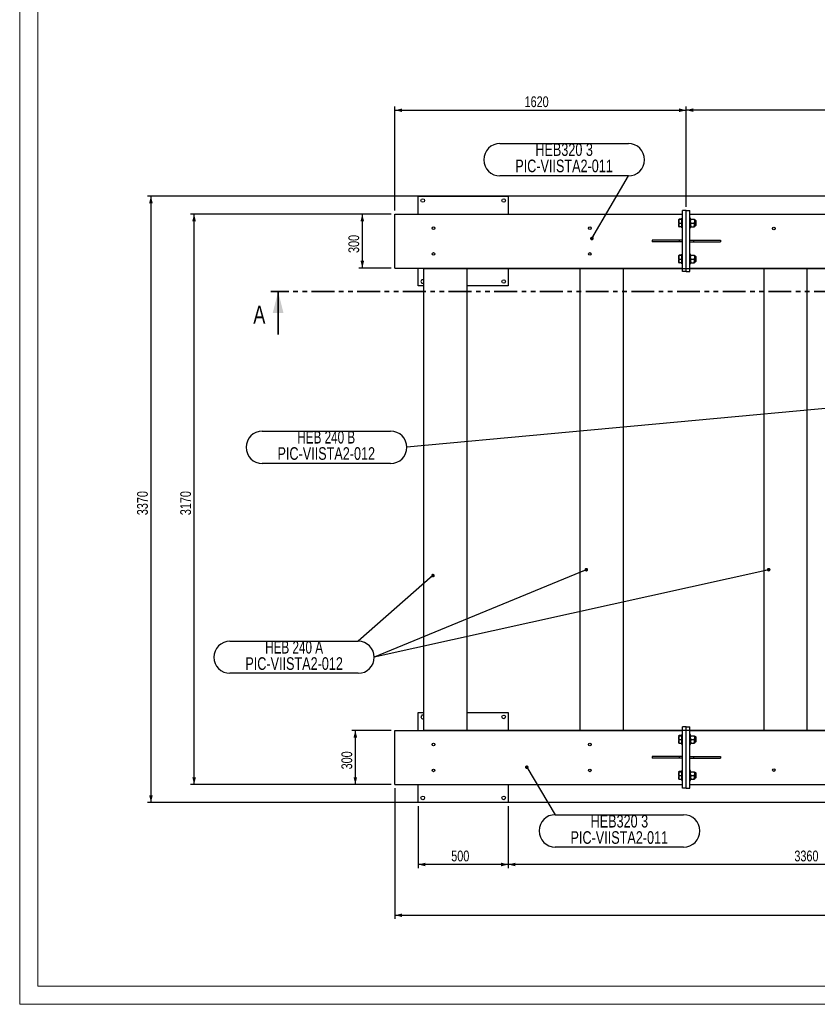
# Model space of a CAD drawing. Header units: millimetres. Extents: x 0 to 841, y 0 to 594.
# Tile 1 of 95: x 0 to 222, y 0 to 274. Entities that reach past the tile are written whole.
import ezdxf

# ---------------------------------------------------------------- set-up
doc = ezdxf.new("R2010")
doc.units = ezdxf.units.MM
doc.linetypes.add('PHANTOM', pattern=[12.7, 6.35, -1.27, 1.27, -1.27, 1.27, -1.27])
doc.layers.add('COTES', color=1, linetype='Continuous')
doc.layers.add('NOTES', color=6, linetype='Continuous')
doc.layers.add('TRAIT-FORT', color=4, linetype='Continuous', lineweight=25)
doc.styles.add('SLDTEXTSTYLE0', font='TXT', dxfattribs={"width": 0.75})
doc.styles.add('SLDTEXTSTYLE7', font='TXT', dxfattribs={"width": 0.694444})
doc.dimstyles.new('SLDDIMSTYLE0', dxfattribs={"dimtxt": 3, "dimasz": 2, "dimexe": 0, "dimexo": 0.0625, "dimgap": 0.75, "dimtad": 1, "dimdec": 0, "dimlfac": 20, "dimrnd": 1e-09, "dimzin": 12, "dimdsep": 46, "dimtxsty": 'SLDTEXTSTYLE0', "dimsah": 1, "dimcen": 0.09, "dimadec": 0, "dimazin": 3, "dimtfac": 1, "dimtdec": 0, "dimtofl": 0, "dimtmove": 0, "dimatfit": 3, "dimfxl": 1, "dimfrac": 2, "dimtolj": 1, "dimtzin": 12, "dimarcsym": 0})
doc.dimstyles.new('SLDDIMSTYLE1', dxfattribs={"dimtxt": 0.18, "dimasz": 1, "dimexe": 0, "dimexo": 0.0625, "dimgap": 0, "dimtad": 0, "dimtih": 1, "dimtoh": 1, "dimdec": 0, "dimrnd": 1e-09, "dimzin": 0, "dimdsep": 46, "dimtxsty": 'Standard', "dimblk1": 'DOT', "dimblk2": 'DOT', "dimsah": 1, "dimcen": 0.09, "dimadec": 0, "dimazin": 0, "dimtfac": 1, "dimtdec": 0, "dimtofl": 0, "dimtmove": 0, "dimatfit": 3, "dimldrblk": 'DOT', "dimfxl": 1, "dimfrac": 2, "dimtolj": 1, "dimtzin": 0, "dimarcsym": 0})

# ---------------------------------------------------------------- blocks, each defined once
blk = doc.blocks.new('_D_5')
at = {"layer": 'COTES', "color": 1, "transparency": 16777216}
for p, q in [((103.31, 76.1), (92.31, 76.1)), ((93.31, 76.1), (93.31, 61.1)), ((103.31, 61.1), (92.31, 61.1))]:
    blk.add_line(p, q, dxfattribs=at)
for points in [[(93.31, 76.1), (92.81, 74.1), (93.81, 74.1)], [(93.31, 61.1), (93.81, 63.1), (92.81, 63.1)]]:
    blk.add_solid(points, dxfattribs=at)
at = {"layer": 'COTES', "color": 1, "transparency": 16777216, "insert": (89.44, 65.28), "char_height": 3, "attachment_point": 1, "rotation": 90, "style": 'SLDTEXTSTYLE0'}
blk.add_mtext('300', dxfattribs=at)
blk = doc.blocks.new('_D_6')
at = {"layer": 'COTES', "color": 1, "transparency": 16777216}
for p, q in [((103.31, 219.6), (47.49, 219.6)), ((48.49, 61.1), (48.49, 219.6)), ((103.31, 61.1), (47.49, 61.1))]:
    blk.add_line(p, q, dxfattribs=at)
for points in [[(48.49, 219.6), (47.99, 217.6), (48.99, 217.6)], [(48.49, 61.1), (48.99, 63.1), (47.99, 63.1)]]:
    blk.add_solid(points, dxfattribs=at)
at = {"layer": 'COTES', "color": 1, "transparency": 16777216, "insert": (44.63, 135.92), "char_height": 3, "attachment_point": 1, "rotation": 90, "style": 'SLDTEXTSTYLE0'}
blk.add_mtext('3170', dxfattribs=at)
blk = doc.blocks.new('_D_7')
at = {"layer": 'COTES', "color": 1, "transparency": 16777216}
for p, q in [((103.31, 219.6), (94.25, 219.6)), ((95.25, 219.6), (95.25, 204.6)), ((103.31, 204.6), (94.25, 204.6))]:
    blk.add_line(p, q, dxfattribs=at)
for points in [[(95.25, 219.6), (94.75, 217.6), (95.75, 217.6)], [(95.25, 204.6), (95.75, 206.6), (94.75, 206.6)]]:
    blk.add_solid(points, dxfattribs=at)
at = {"layer": 'COTES', "color": 1, "transparency": 16777216, "insert": (91.38, 208.78), "char_height": 3, "attachment_point": 1, "rotation": 90, "style": 'SLDTEXTSTYLE0'}
blk.add_mtext('300', dxfattribs=at)
blk = doc.blocks.new('_D_8')
at = {"layer": 'COTES', "color": 1, "transparency": 16777216}
for p, q in [((113.36, 204.5), (289.58, 204.5)), ((288.58, 76.2), (288.58, 204.5)), ((113.36, 76.2), (289.58, 76.2))]:
    blk.add_line(p, q, dxfattribs=at)
for points in [[(288.58, 204.5), (288.08, 202.5), (289.08, 202.5)], [(288.58, 76.2), (289.08, 78.2), (288.08, 78.2)]]:
    blk.add_solid(points, dxfattribs=at)
at = {"layer": 'COTES', "color": 1, "transparency": 16777216, "insert": (284.71, 135.92), "char_height": 3, "attachment_point": 1, "rotation": 90, "style": 'SLDTEXTSTYLE0'}
blk.add_mtext('2566', dxfattribs=at)
blk = doc.blocks.new('_D_10')
at = {"layer": 'COTES', "color": 1, "transparency": 16777216}
for p, q in [((185.31, 221.6), (185.31, 249.48)), ((337.31, 221.6), (337.31, 249.48)), ((337.31, 248.48), (185.31, 248.48))]:
    blk.add_line(p, q, dxfattribs=at)
for points in [[(185.31, 248.48), (187.31, 247.98), (187.31, 248.98)], [(337.31, 248.48), (335.31, 248.98), (335.31, 247.98)]]:
    blk.add_solid(points, dxfattribs=at)
at = {"layer": 'COTES', "color": 1, "transparency": 16777216, "insert": (256.87, 252.35), "char_height": 3, "attachment_point": 1, "style": 'SLDTEXTSTYLE0'}
blk.add_mtext('3040', dxfattribs=at)
blk = doc.blocks.new('_D_11')
at = {"layer": 'COTES', "color": 1, "transparency": 16777216}
for p, q in [((104.31, 220.6), (104.31, 249.44)), ((185.31, 221.6), (185.31, 249.44)), ((104.31, 248.44), (185.31, 248.44))]:
    blk.add_line(p, q, dxfattribs=at)
for points in [[(104.31, 248.44), (106.31, 247.94), (106.31, 248.94)], [(185.31, 248.44), (183.31, 248.94), (183.31, 247.94)]]:
    blk.add_solid(points, dxfattribs=at)
at = {"layer": 'COTES', "color": 1, "transparency": 16777216, "insert": (140.37, 252.31), "char_height": 3, "attachment_point": 1, "style": 'SLDTEXTSTYLE0'}
blk.add_mtext('1620', dxfattribs=at)
blk = doc.blocks.new('_D_12')
at = {"layer": 'COTES', "color": 1, "transparency": 16777216}
for p, q in [((104.31, 60.1), (104.31, 23.75)), ((515.31, 58.1), (515.31, 23.75)), ((104.31, 24.75), (515.31, 24.75))]:
    blk.add_line(p, q, dxfattribs=at)
for points in [[(104.31, 24.75), (106.31, 24.25), (106.31, 25.25)], [(515.31, 24.75), (513.31, 25.25), (513.31, 24.25)]]:
    blk.add_solid(points, dxfattribs=at)
at = {"layer": 'COTES', "color": 1, "transparency": 16777216, "insert": (305.37, 28.62), "char_height": 3, "attachment_point": 1, "style": 'SLDTEXTSTYLE0'}
blk.add_mtext('8220', dxfattribs=at)
blk = doc.blocks.new('_D_13')
at = {"layer": 'COTES', "color": 1, "transparency": 16777216}
for p, q in [((302.81, 224.6), (35.49, 224.6)), ((36.49, 224.6), (36.49, 56.1)), ((302.81, 56.1), (35.49, 56.1))]:
    blk.add_line(p, q, dxfattribs=at)
for points in [[(36.49, 224.6), (35.99, 222.6), (36.99, 222.6)], [(36.49, 56.1), (36.99, 58.1), (35.99, 58.1)]]:
    blk.add_solid(points, dxfattribs=at)
at = {"layer": 'COTES', "color": 1, "transparency": 16777216, "insert": (32.63, 135.92), "char_height": 3, "attachment_point": 1, "rotation": 90, "style": 'SLDTEXTSTYLE0'}
blk.add_mtext('3370', dxfattribs=at)
blk = doc.blocks.new('_D_16')
at = {"layer": 'COTES', "color": 1, "transparency": 16777216}
for p, q in [((135.81, 55.1), (135.81, 37.85)), ((303.81, 55.1), (303.81, 37.85)), ((303.81, 38.85), (135.81, 38.85))]:
    blk.add_line(p, q, dxfattribs=at)
for points in [[(135.81, 38.85), (137.81, 38.35), (137.81, 39.35)], [(303.81, 38.85), (301.81, 39.35), (301.81, 38.35)]]:
    blk.add_solid(points, dxfattribs=at)
at = {"layer": 'COTES', "color": 1, "transparency": 16777216, "insert": (215.37, 42.72), "char_height": 3, "attachment_point": 1, "style": 'SLDTEXTSTYLE0'}
blk.add_mtext('3360', dxfattribs=at)
blk = doc.blocks.new('_D_17')
at = {"layer": 'COTES', "color": 1, "transparency": 16777216}
for p, q in [((110.81, 55.1), (110.81, 37.85)), ((135.81, 55.1), (135.81, 37.85)), ((135.81, 38.85), (110.81, 38.85))]:
    blk.add_line(p, q, dxfattribs=at)
for points in [[(110.81, 38.85), (112.81, 38.35), (112.81, 39.35)], [(135.81, 38.85), (133.81, 39.35), (133.81, 38.35)]]:
    blk.add_solid(points, dxfattribs=at)
at = {"layer": 'COTES', "color": 1, "transparency": 16777216, "insert": (119.98, 42.72), "char_height": 3, "attachment_point": 1, "style": 'SLDTEXTSTYLE0'}
blk.add_mtext('500', dxfattribs=at)
blk = doc.blocks.new('SW_NOTE_4')
at = {"layer": 'NOTES', "color": 0}
for p, q in [((0, 0), (35.68, 0)), ((35.68, -9), (0, -9))]:
    blk.add_line(p, q, dxfattribs=at)
for centre, start, end in [((0, -4.5), 90, 270), ((35.68, -4.5), 270, 90)]:
    blk.add_arc(centre, 4.5, start, end, dxfattribs=at)
at = {"layer": 'NOTES', "color": 0, "char_height": 3.5, "attachment_point": 2, "style": 'SLDTEXTSTYLE0'}
for s, insert in [('HEB320 3', (17.82, -0.06)), ('PIC-VIISTA2-011', (17.8, -4.59))]:
    blk.add_mtext(s, dxfattribs=dict(at, insert=insert))
blk = doc.blocks.new('_Dot')
at = {"color": 0, "linetype": 'ByBlock', "lineweight": -2}
blk.add_line((-0.5, 0), (-1, 0), dxfattribs=at)
at = {"color": 0, "linetype": 'ByBlock', "const_width": 0.5}
blk.add_lwpolyline([(-0.25, 0, 1), (0.25, 0, 1)], format="xyb", close=True, dxfattribs=at)
blk = doc.blocks.new('SW_NOTE_5')
at = {"layer": 'NOTES', "color": 0}
for p, q in [((-35.68, 9), (0, 9)), ((0, 0), (-35.68, 0))]:
    blk.add_line(p, q, dxfattribs=at)
for centre, start, end in [((-35.68, 4.5), 90, 270), ((0, 4.5), 270, 90)]:
    blk.add_arc(centre, 4.5, start, end, dxfattribs=at)
at = {"layer": 'NOTES', "color": 0, "char_height": 3.5, "attachment_point": 2, "style": 'SLDTEXTSTYLE0'}
for s, insert in [('HEB320 3', (-17.85, 9.07)), ('PIC-VIISTA2-011', (-17.87, 4.54))]:
    blk.add_mtext(s, dxfattribs=dict(at, insert=insert))
blk = doc.blocks.new('SW_NOTE_9')
at = {"layer": 'NOTES', "color": 0}
for p, q in [((-35.68, 0), (0, 0)), ((0, -8.89), (-35.68, -8.89))]:
    blk.add_line(p, q, dxfattribs=at)
for centre, start, end in [((-35.68, -4.45), 90, 270), ((0, -4.45), 270, 90)]:
    blk.add_arc(centre, 4.45, start, end, dxfattribs=at)
at = {"layer": 'NOTES', "color": 0, "char_height": 3.5, "attachment_point": 2}
for s, insert, style in [('HEB 240 A', (-17.83, 0.09), 'SLDTEXTSTYLE7'), ('PIC-VIISTA2-012', (-17.83, -4.44), 'SLDTEXTSTYLE0')]:
    blk.add_mtext(s, dxfattribs=dict(at, insert=insert, style=style))
blk = doc.blocks.new('SW_NOTE_10')
at = {"layer": 'NOTES', "color": 0}
for p, q in [((-40.18, 4.5), (-4.5, 4.5)), ((-4.5, -4.5), (-40.18, -4.5))]:
    blk.add_line(p, q, dxfattribs=at)
for centre, start, end in [((-40.18, 0), 90, 270), ((-4.5, 0), 270, 90)]:
    blk.add_arc(centre, 4.5, start, end, dxfattribs=at)
at = {"layer": 'NOTES', "color": 0, "char_height": 3.5, "attachment_point": 2}
for s, insert, style in [('HEB 240 B', (-22.4, 4.56), 'SLDTEXTSTYLE7'), ('PIC-VIISTA2-012', (-22.39, 0.03), 'SLDTEXTSTYLE0')]:
    blk.add_mtext(s, dxfattribs=dict(at, insert=insert, style=style))

msp = doc.modelspace()

# ---------------------------------------------------------------- linework, layer by layer
at = {"color": 7, "linetype": 'Continuous', "lineweight": 18}
for p, q in [((0, 594), (0, 0)), ((5, 589), (5, 5)), ((836, 5), (5, 5)), ((841, 0), (0, 0))]:
    msp.add_line(p, q, dxfattribs=at)
at = {"color": 7, "linetype": 'PHANTOM', "lineweight": 35}
msp.add_line((531.998, 198.089), (69.851, 198.089), dxfattribs=at)
at = {"color": 7, "linetype": 'Continuous', "lineweight": 35}
msp.add_line((71.851, 186.089), (71.851, 198.089), dxfattribs=at)
msp.add_solid([(71.851, 198.089), (70.351, 192.089), (73.351, 192.089)], dxfattribs=at)
at = {"layer": 'TRAIT-FORT', "color": 4, "linetype": 'Continuous', "lineweight": 25}
for p, q in [((110.808, 219.605), (110.808, 224.605)), ((110.808, 224.605), (135.808, 224.605)), ((135.808, 224.605), (135.808, 219.605)), ((104.308, 204.605), (104.308, 219.605)), ((104.308, 219.605), (184.308, 219.605)), ((185.308, 220.605), (184.308, 220.605)), ((184.308, 203.605), (184.308, 220.605)), ((185.308, 203.605), (185.308, 220.605)), ((185.308, 220.605), (186.308, 220.605)), ((186.308, 203.605), (186.308, 220.605)), ((186.308, 219.605), (336.308, 219.605)), ((183.261, 218.14), (183.258, 218.13)), ((183.258, 218.13), (183.258, 218.13)), ((183.258, 218.121), (183.258, 217.498)), ((183.258, 217.498), (183.258, 216.481)), ((183.258, 216.481), (183.258, 216.08)), ((184.068, 218.198), (183.315, 218.198)), ((184.068, 218.044), (183.315, 218.044)), ((184.068, 216.951), (183.315, 216.951)), ((184.068, 218.044), (184.068, 218.198)), ((184.108, 218.055), (184.068, 218.055)), ((184.068, 216.951), (184.068, 218.044)), ((184.068, 216.012), (184.068, 216.951)), ((184.068, 216.155), (184.108, 216.155)), ((184.308, 218.48), (184.108, 218.48)), ((184.108, 217.236), (184.108, 218.48)), ((184.108, 215.73), (184.108, 217.236)), ((186.508, 218.48), (186.308, 218.48)), ((186.508, 217.236), (186.508, 218.48)), ((186.508, 215.73), (186.508, 217.236)), ((186.666, 218.13), (187.449, 218.13)), ((186.666, 217.105), (187.449, 217.105)), ((187.608, 218.13), (187.608, 217.617)), ((188.016, 217.78), (187.608, 217.78)), ((187.608, 217.617), (187.608, 216.592)), ((187.608, 216.592), (187.608, 216.08)), ((187.608, 216.43), (188.016, 216.43)), ((188.108, 217.688), (188.016, 217.78)), ((188.016, 216.481), (188.016, 217.78)), ((188.016, 216.43), (188.108, 216.522)), ((188.016, 216.43), (188.016, 216.481)), ((188.108, 216.522), (188.108, 217.688)), ((183.258, 216.08), (183.261, 216.07)), ((184.068, 216.012), (183.315, 216.012)), ((184.108, 215.73), (184.308, 215.73)), ((186.308, 215.73), (186.508, 215.73)), ((186.666, 216.08), (187.449, 216.08)), ((175.808, 212.355), (175.808, 211.855)), ((183.308, 212.355), (175.808, 212.355)), ((183.308, 211.855), (175.808, 211.855)), ((183.308, 212.355), (183.308, 211.855)), ((184.308, 212.355), (183.308, 212.355)), ((184.308, 211.855), (183.308, 211.855)), ((186.308, 212.355), (187.308, 212.355)), ((186.308, 211.855), (187.308, 211.855)), ((187.308, 212.355), (187.308, 211.855)), ((187.308, 212.355), (194.808, 212.355)), ((187.308, 211.855), (194.808, 211.855)), ((194.808, 212.355), (194.808, 211.855)), ((183.261, 208.14), (183.258, 208.13)), ((183.258, 208.13), (183.258, 208.13)), ((183.258, 208.121), (183.258, 207.498)), ((184.068, 208.198), (183.315, 208.198)), ((184.068, 208.044), (183.315, 208.044)), ((184.068, 208.044), (184.068, 208.198)), ((184.108, 208.055), (184.068, 208.055)), ((184.068, 206.951), (184.068, 208.044)), ((184.308, 208.48), (184.108, 208.48)), ((184.108, 207.236), (184.108, 208.48)), ((186.508, 208.48), (186.308, 208.48)), ((186.508, 207.236), (186.508, 208.48)), ((186.666, 208.13), (187.449, 208.13)), ((187.608, 208.13), (187.608, 207.617)), ((183.258, 207.498), (183.258, 206.481)), ((183.258, 206.481), (183.258, 206.08)), ((183.258, 206.08), (183.261, 206.07)), ((184.068, 206.951), (183.315, 206.951)), ((184.068, 206.012), (183.315, 206.012)), ((184.068, 206.012), (184.068, 206.951)), ((184.068, 206.155), (184.108, 206.155)), ((184.108, 205.73), (184.108, 207.236)), ((184.108, 205.73), (184.308, 205.73)), ((186.308, 205.73), (186.508, 205.73)), ((186.508, 205.73), (186.508, 207.236)), ((186.666, 207.105), (187.449, 207.105)), ((186.666, 206.08), (187.449, 206.08)), ((188.016, 207.78), (187.608, 207.78)), ((187.608, 207.617), (187.608, 206.592)), ((187.608, 206.592), (187.608, 206.08)), ((187.608, 206.43), (188.016, 206.43)), ((188.108, 207.688), (188.016, 207.78)), ((188.016, 206.481), (188.016, 207.78)), ((188.016, 206.43), (188.108, 206.522)), ((188.016, 206.43), (188.016, 206.481)), ((188.108, 206.522), (188.108, 207.688)), ((104.308, 204.605), (184.308, 204.605)), ((110.808, 199.605), (110.808, 204.605)), ((112.358, 204.505), (112.358, 204.605)), ((112.358, 76.205), (112.358, 204.505)), ((112.358, 204.505), (124.358, 204.505)), ((117.508, 204.605), (117.508, 204.505)), ((118.108, 204.505), (118.108, 204.605)), ((118.608, 204.605), (118.608, 204.505)), ((119.208, 204.605), (119.208, 204.505)), ((124.358, 204.505), (124.358, 204.605)), ((124.358, 76.205), (124.358, 204.505)), ((135.808, 204.605), (135.808, 199.605)), ((155.858, 204.505), (155.858, 204.605)), ((155.858, 76.205), (155.858, 204.505)), ((155.858, 204.505), (167.858, 204.505)), ((161.008, 204.605), (161.008, 204.505)), ((161.608, 204.505), (161.608, 204.605)), ((162.108, 204.605), (162.108, 204.505)), ((162.708, 204.605), (162.708, 204.505)), ((167.858, 204.505), (167.858, 204.605)), ((167.858, 76.205), (167.858, 204.505)), ((185.308, 203.605), (184.308, 203.605)), ((185.308, 203.605), (186.308, 203.605)), ((186.308, 204.605), (305.058, 204.605)), ((206.958, 204.505), (206.958, 204.605)), ((206.958, 204.505), (218.958, 204.505)), ((206.958, 76.205), (206.958, 204.505)), ((212.108, 204.605), (212.108, 204.505)), ((212.708, 204.505), (212.708, 204.605)), ((213.208, 204.605), (213.208, 204.505)), ((213.808, 204.605), (213.808, 204.505)), ((218.958, 204.505), (218.958, 204.605)), ((218.958, 76.205), (218.958, 204.505)), ((112.358, 199.605), (110.808, 199.605)), ((135.808, 199.605), (124.358, 199.605)), ((110.808, 81.105), (112.358, 81.105)), ((110.808, 76.105), (110.808, 81.105)), ((124.358, 81.105), (135.808, 81.105)), ((135.808, 81.105), (135.808, 76.105)), ((185.308, 77.105), (184.308, 77.105)), ((184.308, 60.105), (184.308, 77.105)), ((185.308, 60.105), (185.308, 77.105)), ((185.308, 77.105), (186.308, 77.105)), ((186.308, 60.105), (186.308, 77.105)), ((104.308, 76.105), (184.308, 76.105)), ((104.308, 61.105), (104.308, 76.105)), ((112.358, 76.205), (124.358, 76.205)), ((112.358, 76.105), (112.358, 76.205)), ((117.508, 76.105), (117.508, 76.205)), ((118.108, 76.105), (118.108, 76.205)), ((118.608, 76.105), (118.608, 76.205)), ((119.208, 76.105), (119.208, 76.205)), ((124.358, 76.105), (124.358, 76.205)), ((155.858, 76.205), (167.858, 76.205)), ((155.858, 76.105), (155.858, 76.205)), ((161.008, 76.105), (161.008, 76.205)), ((161.608, 76.105), (161.608, 76.205)), ((162.108, 76.105), (162.108, 76.205)), ((162.708, 76.105), (162.708, 76.205)), ((167.858, 76.105), (167.858, 76.205)), ((183.261, 74.64), (183.258, 74.63)), ((183.258, 74.63), (183.258, 74.63)), ((183.258, 74.621), (183.258, 73.998)), ((183.258, 73.998), (183.258, 72.981)), ((184.068, 74.698), (183.315, 74.698)), ((184.068, 74.544), (183.315, 74.544)), ((184.068, 74.544), (184.068, 74.698)), ((184.108, 74.555), (184.068, 74.555)), ((184.068, 73.451), (184.068, 74.544)), ((184.308, 74.98), (184.108, 74.98)), ((184.108, 73.736), (184.108, 74.98)), ((186.308, 76.105), (305.058, 76.105)), ((186.508, 74.98), (186.308, 74.98)), ((186.508, 73.736), (186.508, 74.98)), ((186.666, 74.63), (187.449, 74.63)), ((187.608, 74.63), (187.608, 74.117)), ((188.016, 74.28), (187.608, 74.28)), ((187.608, 74.117), (187.608, 73.092)), ((188.108, 74.188), (188.016, 74.28)), ((188.016, 72.981), (188.016, 74.28)), ((188.108, 73.022), (188.108, 74.188)), ((206.958, 76.205), (218.958, 76.205)), ((206.958, 76.105), (206.958, 76.205)), ((212.108, 76.105), (212.108, 76.205)), ((212.708, 76.105), (212.708, 76.205)), ((213.208, 76.105), (213.208, 76.205)), ((213.808, 76.105), (213.808, 76.205)), ((218.958, 76.105), (218.958, 76.205)), ((183.258, 72.981), (183.258, 72.58)), ((183.258, 72.58), (183.261, 72.57)), ((184.068, 73.451), (183.315, 73.451)), ((184.068, 72.512), (183.315, 72.512)), ((184.068, 72.512), (184.068, 73.451)), ((184.068, 72.655), (184.108, 72.655)), ((184.108, 72.23), (184.108, 73.736)), ((184.108, 72.23), (184.308, 72.23)), ((186.308, 72.23), (186.508, 72.23)), ((186.508, 72.23), (186.508, 73.736)), ((186.666, 73.605), (187.449, 73.605)), ((186.666, 72.58), (187.449, 72.58)), ((187.608, 73.092), (187.608, 72.58)), ((187.608, 72.93), (188.016, 72.93)), ((188.016, 72.93), (188.108, 73.022)), ((188.016, 72.93), (188.016, 72.981)), ((175.808, 68.855), (175.808, 68.355)), ((183.308, 68.855), (175.808, 68.855)), ((183.308, 68.855), (183.308, 68.355)), ((184.308, 68.855), (183.308, 68.855)), ((186.308, 68.855), (187.308, 68.855)), ((187.308, 68.855), (187.308, 68.355)), ((187.308, 68.855), (194.808, 68.855)), ((194.808, 68.855), (194.808, 68.355)), ((183.308, 68.355), (175.808, 68.355)), ((184.308, 68.355), (183.308, 68.355)), ((186.308, 68.355), (187.308, 68.355)), ((187.308, 68.355), (194.808, 68.355)), ((183.261, 64.64), (183.258, 64.63)), ((183.258, 64.63), (183.258, 64.63)), ((183.258, 64.621), (183.258, 63.998)), ((183.258, 63.998), (183.258, 62.981)), ((183.258, 62.981), (183.258, 62.58)), ((184.068, 64.698), (183.315, 64.698)), ((184.068, 64.544), (183.315, 64.544)), ((184.068, 63.451), (183.315, 63.451)), ((184.068, 64.544), (184.068, 64.698)), ((184.108, 64.555), (184.068, 64.555)), ((184.068, 63.451), (184.068, 64.544)), ((184.068, 62.512), (184.068, 63.451)), ((184.308, 64.98), (184.108, 64.98)), ((184.108, 63.736), (184.108, 64.98)), ((184.108, 62.23), (184.108, 63.736)), ((186.508, 64.98), (186.308, 64.98)), ((186.508, 63.736), (186.508, 64.98)), ((186.508, 62.23), (186.508, 63.736)), ((186.666, 64.63), (187.449, 64.63)), ((186.666, 63.605), (187.449, 63.605)), ((187.608, 64.63), (187.608, 64.117)), ((188.016, 64.28), (187.608, 64.28)), ((187.608, 64.117), (187.608, 63.092)), ((187.608, 63.092), (187.608, 62.58)), ((187.608, 62.93), (188.016, 62.93)), ((188.108, 64.188), (188.016, 64.28)), ((188.016, 62.981), (188.016, 64.28)), ((188.016, 62.93), (188.108, 63.022)), ((188.016, 62.93), (188.016, 62.981)), ((188.108, 63.022), (188.108, 64.188)), ((104.308, 61.105), (184.308, 61.105)), ((110.808, 56.105), (110.808, 61.105)), ((135.808, 61.105), (135.808, 56.105)), ((183.258, 62.58), (183.261, 62.57)), ((184.068, 62.512), (183.315, 62.512)), ((184.068, 62.655), (184.108, 62.655)), ((184.108, 62.23), (184.308, 62.23)), ((186.308, 62.23), (186.508, 62.23)), ((186.308, 61.105), (336.308, 61.105)), ((186.666, 62.58), (187.449, 62.58)), ((185.308, 60.105), (184.308, 60.105)), ((185.308, 60.105), (186.308, 60.105)), ((135.808, 56.105), (110.808, 56.105))]:
    msp.add_line(p, q, dxfattribs=at)
for centre, radius in [((112.058, 223.355), 0.5), ((134.558, 223.355), 0.5), ((115.058, 215.705), 0.375), ((158.508, 215.705), 0.375), ((209.658, 215.605), 0.375), ((115.058, 208.505), 0.375), ((158.508, 208.505), 0.375), ((134.558, 200.855), 0.5), ((134.558, 79.855), 0.5), ((115.058, 72.205), 0.375), ((158.508, 72.205), 0.375), ((115.058, 65.005), 0.375), ((158.508, 65.005), 0.375), ((209.658, 65.105), 0.375), ((112.058, 57.355), 0.5), ((134.558, 57.355), 0.5)]:
    msp.add_circle(centre, radius, dxfattribs=at)
for centre in [(112.058, 200.855), (112.058, 79.855)]:
    msp.add_arc(centre, 0.5, 53.1301, 306.8699, dxfattribs=at)
for points, knots in [([(183.258, 218.121), (183.261, 218.134), (183.266, 218.16), (183.299, 218.185), (183.315, 218.198)], [0, 0, 0, 0, 0.4977806, 1, 1, 1, 1]), ([(183.315, 218.044), (183.299, 218.057), (183.266, 218.082), (183.261, 218.108), (183.258, 218.121)], [0, 0, 0, 0, 0.4981128, 1, 1, 1, 1]), ([(183.258, 217.498), (183.261, 217.589), (183.266, 217.772), (183.299, 217.953), (183.315, 218.044)], [0, 0, 0, 0, 0.49778063, 1, 1, 1, 1]), ([(183.315, 216.951), (183.299, 217.041), (183.266, 217.222), (183.261, 217.406), (183.258, 217.498)], [0, 0, 0, 0, 0.4981128, 1, 1, 1, 1]), ([(183.258, 216.481), (183.261, 216.56), (183.266, 216.717), (183.299, 216.873), (183.315, 216.951)], [0, 0, 0, 0, 0.4977806, 1, 1, 1, 1]), ([(183.315, 216.012), (183.299, 216.089), (183.266, 216.245), (183.261, 216.402), (183.258, 216.481)], [0, 0, 0, 0, 0.4981128, 1, 1, 1, 1]), ([(186.508, 217.617), (186.51, 217.662), (186.515, 217.752), (186.55, 217.883), (186.6, 218.01), (186.644, 218.09), (186.666, 218.13)], [0, 0, 0, 0, 0.2495778, 0.5043638, 0.7510468, 1, 1, 1, 1]), ([(186.508, 218.13), (186.511, 218.13), (186.519, 218.13), (186.575, 218.13), (186.634, 218.13), (186.666, 218.13)], [0, 0, 0, 0, 0.3099368, 0.6294346, 1, 1, 1, 1]), ([(186.666, 217.105), (186.629, 217.175), (186.573, 217.282), (186.527, 217.434), (186.51, 217.534), (186.508, 217.596), (186.508, 217.617)], [0, 0, 0, 0, 0.4320452, 0.654349, 0.879653, 1, 1, 1, 1]), ([(186.666, 217.105), (186.629, 217.035), (186.573, 216.928), (186.527, 216.776), (186.51, 216.676), (186.508, 216.614), (186.508, 216.592)], [0, 0, 0, 0, 0.4320452, 0.654349, 0.879653, 1, 1, 1, 1]), ([(186.508, 216.592), (186.51, 216.548), (186.515, 216.458), (186.55, 216.327), (186.6, 216.2), (186.644, 216.12), (186.666, 216.08)], [0, 0, 0, 0, 0.2495778, 0.5043638, 0.7510468, 1, 1, 1, 1]), ([(187.449, 218.13), (187.486, 218.06), (187.543, 217.953), (187.589, 217.801), (187.606, 217.701), (187.607, 217.639), (187.608, 217.617)], [0, 0, 0, 0, 0.4320452, 0.654349, 0.879653, 1, 1, 1, 1]), ([(187.449, 218.13), (187.481, 218.13), (187.54, 218.13), (187.596, 218.13), (187.604, 218.13), (187.608, 218.13)], [0, 0, 0, 0, 0.3705685, 0.6810757, 1, 1, 1, 1]), ([(187.608, 217.617), (187.605, 217.573), (187.601, 217.483), (187.566, 217.352), (187.515, 217.225), (187.471, 217.145), (187.449, 217.105)], [0, 0, 0, 0, 0.2495778, 0.5043638, 0.7510468, 1, 1, 1, 1]), ([(187.608, 216.592), (187.605, 216.637), (187.601, 216.727), (187.566, 216.858), (187.515, 216.985), (187.471, 217.065), (187.449, 217.105)], [0, 0, 0, 0, 0.2495778, 0.5043638, 0.7510468, 1, 1, 1, 1]), ([(187.449, 216.08), (187.486, 216.15), (187.543, 216.257), (187.589, 216.409), (187.606, 216.509), (187.607, 216.571), (187.608, 216.592)], [0, 0, 0, 0, 0.4320452, 0.654349, 0.879653, 1, 1, 1, 1]), ([(183.265, 216.071), (183.267, 216.064), (183.272, 216.044), (183.298, 216.024), (183.315, 216.012)], [0, 0, 0, 0, 0.35088677, 1, 1, 1, 1]), ([(186.508, 216.08), (186.511, 216.08), (186.519, 216.08), (186.575, 216.08), (186.634, 216.08), (186.666, 216.08)], [0, 0, 0, 0, 0.3099368, 0.6294346, 1, 1, 1, 1]), ([(187.449, 216.08), (187.481, 216.08), (187.54, 216.08), (187.596, 216.08), (187.604, 216.08), (187.608, 216.08)], [0, 0, 0, 0, 0.3705685, 0.6810757, 1, 1, 1, 1]), ([(183.258, 208.121), (183.261, 208.134), (183.266, 208.16), (183.299, 208.185), (183.315, 208.198)], [0, 0, 0, 0, 0.4977806, 1, 1, 1, 1]), ([(183.315, 208.044), (183.299, 208.057), (183.266, 208.082), (183.261, 208.108), (183.258, 208.121)], [0, 0, 0, 0, 0.4981128, 1, 1, 1, 1]), ([(183.258, 207.498), (183.261, 207.589), (183.266, 207.772), (183.299, 207.953), (183.315, 208.044)], [0, 0, 0, 0, 0.49778063, 1, 1, 1, 1]), ([(186.508, 207.617), (186.51, 207.662), (186.515, 207.752), (186.55, 207.883), (186.6, 208.01), (186.644, 208.09), (186.666, 208.13)], [0, 0, 0, 0, 0.2495778, 0.5043638, 0.7510468, 1, 1, 1, 1]), ([(186.508, 208.13), (186.511, 208.13), (186.519, 208.13), (186.575, 208.13), (186.634, 208.13), (186.666, 208.13)], [0, 0, 0, 0, 0.3099368, 0.6294346, 1, 1, 1, 1]), ([(187.449, 208.13), (187.486, 208.06), (187.543, 207.953), (187.589, 207.801), (187.606, 207.701), (187.607, 207.639), (187.608, 207.617)], [0, 0, 0, 0, 0.4320452, 0.654349, 0.879653, 1, 1, 1, 1]), ([(187.449, 208.13), (187.481, 208.13), (187.54, 208.13), (187.596, 208.13), (187.604, 208.13), (187.608, 208.13)], [0, 0, 0, 0, 0.3705685, 0.6810757, 1, 1, 1, 1]), ([(183.315, 206.951), (183.299, 207.041), (183.266, 207.222), (183.261, 207.406), (183.258, 207.498)], [0, 0, 0, 0, 0.4981128, 1, 1, 1, 1]), ([(183.258, 206.481), (183.261, 206.56), (183.266, 206.717), (183.299, 206.873), (183.315, 206.951)], [0, 0, 0, 0, 0.4977806, 1, 1, 1, 1]), ([(183.315, 206.012), (183.299, 206.089), (183.266, 206.245), (183.261, 206.402), (183.258, 206.481)], [0, 0, 0, 0, 0.4981128, 1, 1, 1, 1]), ([(183.265, 206.071), (183.267, 206.064), (183.272, 206.044), (183.298, 206.024), (183.315, 206.012)], [0, 0, 0, 0, 0.35088677, 1, 1, 1, 1]), ([(186.666, 207.105), (186.629, 207.175), (186.573, 207.282), (186.527, 207.434), (186.51, 207.534), (186.508, 207.596), (186.508, 207.617)], [0, 0, 0, 0, 0.4320452, 0.654349, 0.879653, 1, 1, 1, 1]), ([(186.666, 207.105), (186.629, 207.035), (186.573, 206.928), (186.527, 206.776), (186.51, 206.676), (186.508, 206.614), (186.508, 206.592)], [0, 0, 0, 0, 0.4320452, 0.654349, 0.879653, 1, 1, 1, 1]), ([(186.508, 206.592), (186.51, 206.548), (186.515, 206.458), (186.55, 206.327), (186.6, 206.2), (186.644, 206.12), (186.666, 206.08)], [0, 0, 0, 0, 0.2495778, 0.5043638, 0.7510468, 1, 1, 1, 1]), ([(186.508, 206.08), (186.511, 206.08), (186.519, 206.08), (186.575, 206.08), (186.634, 206.08), (186.666, 206.08)], [0, 0, 0, 0, 0.3099368, 0.6294346, 1, 1, 1, 1]), ([(187.608, 207.617), (187.605, 207.573), (187.601, 207.483), (187.566, 207.352), (187.515, 207.225), (187.471, 207.145), (187.449, 207.105)], [0, 0, 0, 0, 0.2495778, 0.5043638, 0.7510468, 1, 1, 1, 1]), ([(187.608, 206.592), (187.605, 206.637), (187.601, 206.727), (187.566, 206.858), (187.515, 206.985), (187.471, 207.065), (187.449, 207.105)], [0, 0, 0, 0, 0.2495778, 0.5043638, 0.7510468, 1, 1, 1, 1]), ([(187.449, 206.08), (187.486, 206.15), (187.543, 206.257), (187.589, 206.409), (187.606, 206.509), (187.607, 206.571), (187.608, 206.592)], [0, 0, 0, 0, 0.4320452, 0.654349, 0.879653, 1, 1, 1, 1]), ([(187.449, 206.08), (187.481, 206.08), (187.54, 206.08), (187.596, 206.08), (187.604, 206.08), (187.608, 206.08)], [0, 0, 0, 0, 0.3705685, 0.6810757, 1, 1, 1, 1]), ([(183.258, 74.621), (183.261, 74.634), (183.266, 74.66), (183.299, 74.685), (183.315, 74.698)], [0, 0, 0, 0, 0.4977806, 1, 1, 1, 1]), ([(183.315, 74.544), (183.299, 74.557), (183.266, 74.582), (183.261, 74.608), (183.258, 74.621)], [0, 0, 0, 0, 0.4981128, 1, 1, 1, 1]), ([(183.258, 73.998), (183.261, 74.089), (183.266, 74.272), (183.299, 74.453), (183.315, 74.544)], [0, 0, 0, 0, 0.49778063, 1, 1, 1, 1]), ([(183.315, 73.451), (183.299, 73.541), (183.266, 73.722), (183.261, 73.906), (183.258, 73.998)], [0, 0, 0, 0, 0.4981128, 1, 1, 1, 1]), ([(186.508, 74.117), (186.51, 74.162), (186.515, 74.252), (186.55, 74.383), (186.6, 74.51), (186.644, 74.59), (186.666, 74.63)], [0, 0, 0, 0, 0.2495778, 0.5043638, 0.7510468, 1, 1, 1, 1]), ([(186.508, 74.63), (186.511, 74.63), (186.519, 74.63), (186.575, 74.63), (186.634, 74.63), (186.666, 74.63)], [0, 0, 0, 0, 0.3099368, 0.6294346, 1, 1, 1, 1]), ([(186.666, 73.605), (186.629, 73.675), (186.573, 73.782), (186.527, 73.934), (186.51, 74.034), (186.508, 74.096), (186.508, 74.117)], [0, 0, 0, 0, 0.4320452, 0.654349, 0.879653, 1, 1, 1, 1]), ([(187.449, 74.63), (187.486, 74.56), (187.543, 74.453), (187.589, 74.301), (187.606, 74.201), (187.607, 74.139), (187.608, 74.117)], [0, 0, 0, 0, 0.4320452, 0.654349, 0.879653, 1, 1, 1, 1]), ([(187.449, 74.63), (187.481, 74.63), (187.54, 74.63), (187.596, 74.63), (187.604, 74.63), (187.608, 74.63)], [0, 0, 0, 0, 0.3705685, 0.6810757, 1, 1, 1, 1]), ([(187.608, 74.117), (187.605, 74.073), (187.601, 73.983), (187.566, 73.852), (187.515, 73.725), (187.471, 73.645), (187.449, 73.605)], [0, 0, 0, 0, 0.2495778, 0.5043638, 0.7510468, 1, 1, 1, 1]), ([(183.258, 72.981), (183.261, 73.06), (183.266, 73.217), (183.299, 73.373), (183.315, 73.451)], [0, 0, 0, 0, 0.4977806, 1, 1, 1, 1]), ([(183.315, 72.512), (183.299, 72.589), (183.266, 72.745), (183.261, 72.902), (183.258, 72.981)], [0, 0, 0, 0, 0.4981128, 1, 1, 1, 1]), ([(183.265, 72.571), (183.267, 72.564), (183.272, 72.544), (183.298, 72.524), (183.315, 72.512)], [0, 0, 0, 0, 0.35088677, 1, 1, 1, 1]), ([(186.666, 73.605), (186.629, 73.535), (186.573, 73.428), (186.527, 73.276), (186.51, 73.176), (186.508, 73.114), (186.508, 73.092)], [0, 0, 0, 0, 0.4320452, 0.654349, 0.879653, 1, 1, 1, 1]), ([(186.508, 73.092), (186.51, 73.048), (186.515, 72.958), (186.55, 72.827), (186.6, 72.7), (186.644, 72.62), (186.666, 72.58)], [0, 0, 0, 0, 0.2495778, 0.5043638, 0.7510468, 1, 1, 1, 1]), ([(186.508, 72.58), (186.511, 72.58), (186.519, 72.58), (186.575, 72.58), (186.634, 72.58), (186.666, 72.58)], [0, 0, 0, 0, 0.3099368, 0.6294346, 1, 1, 1, 1]), ([(187.608, 73.092), (187.605, 73.137), (187.601, 73.227), (187.566, 73.358), (187.515, 73.485), (187.471, 73.565), (187.449, 73.605)], [0, 0, 0, 0, 0.2495778, 0.5043638, 0.7510468, 1, 1, 1, 1]), ([(187.449, 72.58), (187.486, 72.65), (187.543, 72.757), (187.589, 72.909), (187.606, 73.009), (187.607, 73.071), (187.608, 73.092)], [0, 0, 0, 0, 0.4320452, 0.654349, 0.879653, 1, 1, 1, 1]), ([(187.449, 72.58), (187.481, 72.58), (187.54, 72.58), (187.596, 72.58), (187.604, 72.58), (187.608, 72.58)], [0, 0, 0, 0, 0.3705685, 0.6810757, 1, 1, 1, 1]), ([(183.258, 64.621), (183.261, 64.634), (183.266, 64.66), (183.299, 64.685), (183.315, 64.698)], [0, 0, 0, 0, 0.4977806, 1, 1, 1, 1]), ([(183.315, 64.544), (183.299, 64.557), (183.266, 64.582), (183.261, 64.608), (183.258, 64.621)], [0, 0, 0, 0, 0.4981128, 1, 1, 1, 1]), ([(183.258, 63.998), (183.261, 64.089), (183.266, 64.272), (183.299, 64.453), (183.315, 64.544)], [0, 0, 0, 0, 0.49778063, 1, 1, 1, 1]), ([(183.315, 63.451), (183.299, 63.541), (183.266, 63.722), (183.261, 63.906), (183.258, 63.998)], [0, 0, 0, 0, 0.4981128, 1, 1, 1, 1]), ([(183.258, 62.981), (183.261, 63.06), (183.266, 63.217), (183.299, 63.373), (183.315, 63.451)], [0, 0, 0, 0, 0.4977806, 1, 1, 1, 1]), ([(183.315, 62.512), (183.299, 62.589), (183.266, 62.745), (183.261, 62.902), (183.258, 62.981)], [0, 0, 0, 0, 0.4981128, 1, 1, 1, 1]), ([(186.508, 64.117), (186.51, 64.162), (186.515, 64.252), (186.55, 64.383), (186.6, 64.51), (186.644, 64.59), (186.666, 64.63)], [0, 0, 0, 0, 0.2495778, 0.5043638, 0.7510468, 1, 1, 1, 1]), ([(186.508, 64.63), (186.511, 64.63), (186.519, 64.63), (186.575, 64.63), (186.634, 64.63), (186.666, 64.63)], [0, 0, 0, 0, 0.3099368, 0.6294346, 1, 1, 1, 1]), ([(186.666, 63.605), (186.629, 63.675), (186.573, 63.782), (186.527, 63.934), (186.51, 64.034), (186.508, 64.096), (186.508, 64.117)], [0, 0, 0, 0, 0.4320452, 0.654349, 0.879653, 1, 1, 1, 1]), ([(186.666, 63.605), (186.629, 63.535), (186.573, 63.428), (186.527, 63.276), (186.51, 63.176), (186.508, 63.114), (186.508, 63.092)], [0, 0, 0, 0, 0.4320452, 0.654349, 0.879653, 1, 1, 1, 1]), ([(186.508, 63.092), (186.51, 63.048), (186.515, 62.958), (186.55, 62.827), (186.6, 62.7), (186.644, 62.62), (186.666, 62.58)], [0, 0, 0, 0, 0.2495778, 0.5043638, 0.7510468, 1, 1, 1, 1]), ([(187.449, 64.63), (187.486, 64.56), (187.543, 64.453), (187.589, 64.301), (187.606, 64.201), (187.607, 64.139), (187.608, 64.117)], [0, 0, 0, 0, 0.4320452, 0.654349, 0.879653, 1, 1, 1, 1]), ([(187.449, 64.63), (187.481, 64.63), (187.54, 64.63), (187.596, 64.63), (187.604, 64.63), (187.608, 64.63)], [0, 0, 0, 0, 0.3705685, 0.6810757, 1, 1, 1, 1]), ([(187.608, 64.117), (187.605, 64.073), (187.601, 63.983), (187.566, 63.852), (187.515, 63.725), (187.471, 63.645), (187.449, 63.605)], [0, 0, 0, 0, 0.2495778, 0.5043638, 0.7510468, 1, 1, 1, 1]), ([(187.608, 63.092), (187.605, 63.137), (187.601, 63.227), (187.566, 63.358), (187.515, 63.485), (187.471, 63.565), (187.449, 63.605)], [0, 0, 0, 0, 0.2495778, 0.5043638, 0.7510468, 1, 1, 1, 1]), ([(187.449, 62.58), (187.486, 62.65), (187.543, 62.757), (187.589, 62.909), (187.606, 63.009), (187.607, 63.071), (187.608, 63.092)], [0, 0, 0, 0, 0.4320452, 0.654349, 0.879653, 1, 1, 1, 1]), ([(183.265, 62.571), (183.267, 62.564), (183.272, 62.544), (183.298, 62.524), (183.315, 62.512)], [0, 0, 0, 0, 0.35088677, 1, 1, 1, 1]), ([(186.508, 62.58), (186.511, 62.58), (186.519, 62.58), (186.575, 62.58), (186.634, 62.58), (186.666, 62.58)], [0, 0, 0, 0, 0.3099368, 0.6294346, 1, 1, 1, 1]), ([(187.449, 62.58), (187.481, 62.58), (187.54, 62.58), (187.596, 62.58), (187.604, 62.58), (187.608, 62.58)], [0, 0, 0, 0, 0.3705685, 0.6810757, 1, 1, 1, 1])]:
    msp.add_open_spline(points, degree=3, knots=knots, dxfattribs=at)

# ---------------------------------------------------------------- block references
at = {"layer": 'NOTES', "color": 211}
for name, p in [('SW_NOTE_5', (169.21, 230.187)), ('SW_NOTE_10', (107.629, 154.775)), ('SW_NOTE_9', (94.127, 100.878)), ('SW_NOTE_4', (148.902, 52.689))]:
    msp.add_blockref(name, p, dxfattribs=at)

# ---------------------------------------------------------------- texts
at = {"color": 7, "linetype": 'Continuous', "insert": (64.955, 194.159), "char_height": 5, "attachment_point": 1, "style": 'SLDTEXTSTYLE0'}
msp.add_mtext('A', dxfattribs=at)

# ---------------------------------------------------------------- dimensions: what is measured, and where the dimension line sits
at = {"layer": 'COTES', "color": 1}
for base, p1, p2, picture, middle in [((185.308, 248.441), (104.308, 219.605), (185.308, 220.605), '_D_11', (144.808, 248.441)), ((185.308, 248.483), (337.308, 220.605), (185.308, 220.605), '_D_10', (261.308, 248.483)), ((110.808, 38.855), (135.808, 56.105), (110.808, 56.105), '_D_17', (123.308, 38.855)), ((135.808, 38.855), (303.808, 56.105), (135.808, 56.105), '_D_16', (219.808, 38.855))]:
    dim = msp.add_linear_dim(base=base, p1=p1, p2=p2, dimstyle='SLDDIMSTYLE0', dxfattribs=at)
    dim.commit()
    dim.dimension.update_dxf_attribs({"geometry": picture, "text_midpoint": middle, "dimtype": 160})
for base, p1, p2, angle, picture, middle in [((36.495, 56.105), (303.808, 224.605), (303.808, 56.105), 90, '_D_13', (36.495, 140.355)), ((48.495, 219.605), (104.308, 61.105), (104.308, 219.605), 90, '_D_6', (48.495, 140.355)), ((95.246, 204.605), (104.308, 219.605), (104.308, 204.605), 90, '_D_7', (95.246, 212.105)), ((288.579, 204.505), (112.358, 76.205), (112.358, 204.505), 90, '_D_8', (288.579, 140.355)), ((93.308, 61.105), (104.308, 76.105), (104.308, 61.105), 90, '_D_5', (93.308, 68.605)), ((515.308, 24.752), (104.308, 61.105), (515.308, 59.105), 0, '_D_12', (309.808, 24.752))]:
    dim = msp.add_linear_dim(base=base, p1=p1, p2=p2, angle=angle, dimstyle='SLDDIMSTYLE0', dxfattribs=at)
    dim.commit()
    dim.dimension.update_dxf_attribs({"geometry": picture, "text_midpoint": middle, "dimtype": 160})

# ---------------------------------------------------------------- leaders
at = {"layer": 'NOTES', "color": 211}
for points in [[(159.075, 212.786), (169.21, 230.187)], [(265.552, 169.409), (107.629, 154.775)], [(157.532, 120.766), (98.573, 96.432)], [(208.24, 120.766), (98.573, 96.432)], [(114.898, 119.142), (94.127, 100.878)], [(140.978, 65.884), (148.902, 52.689)]]:
    msp.add_leader(points, dimstyle='SLDDIMSTYLE1', dxfattribs=at)

doc.saveas('drawing.dxf')
